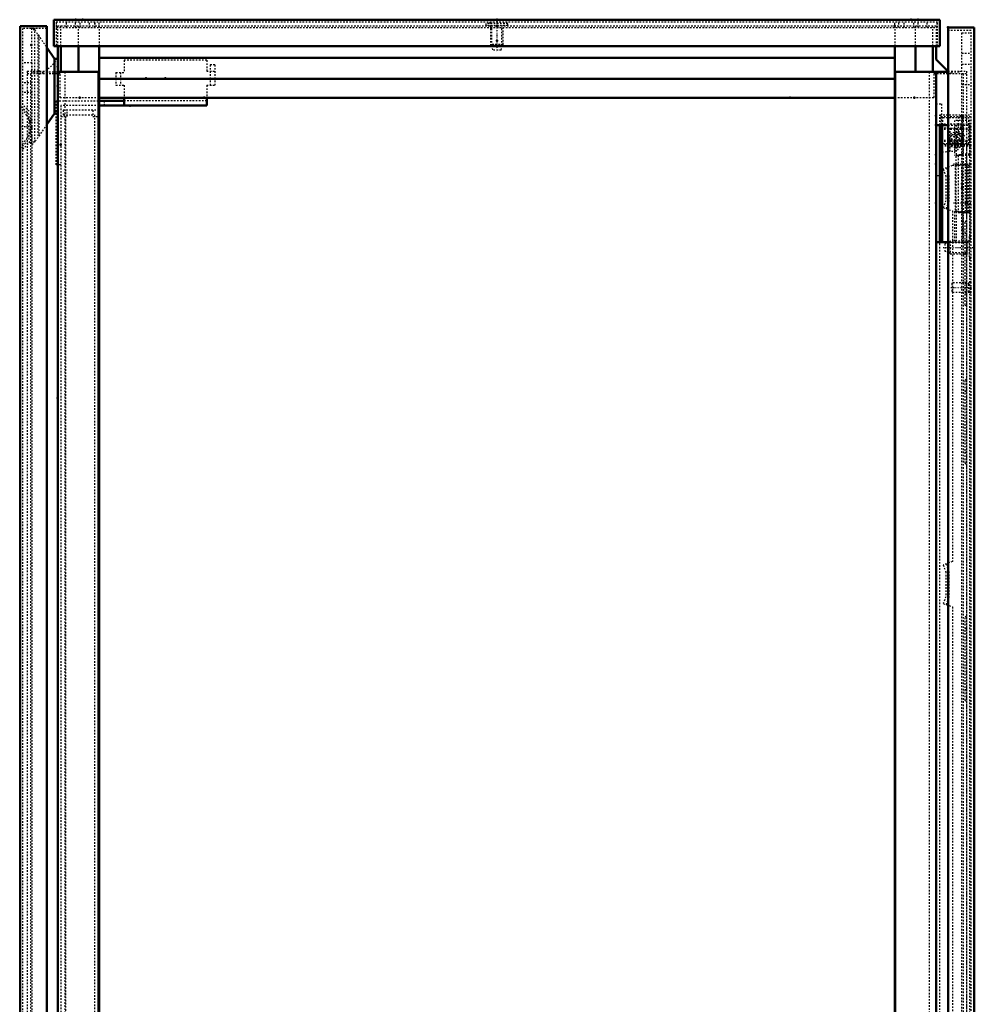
# Model space of a CAD drawing. Header units: millimetres. Extents: x -4 to 2880, y 0 to 4802.
# Tile 13 of 14: x 1561 to 2173, y 3227 to 3858. Entities that reach past the tile are written whole.
import ezdxf

# ---------------------------------------------------------------- set-up
doc = ezdxf.new("R2010")
doc.units = ezdxf.units.MM
doc.linetypes.add('Center', pattern=[1.5, 0.45, -0.5, 0.05, -0.5])
doc.linetypes.add('Dashed', pattern=[2, 1, -1])
for name, color, linetype, lineweight in [('2d ConnectionPoints', 7, 'Continuous', 50), ('AM_0', 7, 'Continuous', 50), ('AM_5', 3, 'Continuous', 25), ('AM_7', 7, 'Center', 25), ('AM_9', 6, 'Dashed', 25)]:
    doc.layers.add(name, color=color, linetype=linetype, lineweight=lineweight)

# ---------------------------------------------------------------- blocks, each defined once
blk = doc.blocks.new('87_MP2206_0__P1_0_in_MCS22066R5_0L__1300')
at = {"layer": 'AM_9'}
for p, q in [((1589.2, 3799.9), (1589.2, 3796.9)), ((1612.2, 3799.9), (1589.2, 3799.9)), ((1591.7, 3795.9), (1591.7, 3799.9)), ((1608.2, 3799.9), (1608.2, 3795.9)), ((1587.7, 3795.9), (1591.7, 3795.9)), ((1589.2, 3796.9), (1609.2, 3796.9)), ((1590.7, 3795.9), (1590.7, 1709.9)), ((1608.2, 3795.9), (1612.2, 3795.9)), ((1609.2, 3796.9), (1609.2, 1708.9)), ((1587.7, 3764.9), (1587.7, 1709.9))]:
    blk.add_line(p, q, dxfattribs=at)
blk = doc.blocks.new('88_MPA060MPB1T_0_in_MCS22066R5_0L__1300')
at = {"layer": 'AM_0'}
for p, q in [((1612.2, 3805.9), (1628.2, 3805.9)), ((1628.2, 3807.9), (1628.2, 3802.9)), ((1681.2, 3807.9), (1681.2, 3802.9)), ((1681.2, 3802.9), (1612.2, 3802.9))]:
    blk.add_line(p, q, dxfattribs=at)
at = {"layer": 'AM_9'}
for p, q in [((1628.2, 3831.9), (1628.2, 3824.1)), ((1681.2, 3831.9), (1628.2, 3831.9)), ((1681.2, 3831.9), (1681.2, 3824.9)), ((1623, 3824.1), (1628.2, 3824.1)), ((1623, 3824.1), (1623, 3815.9)), ((1626, 3824.1), (1626, 3815.9)), ((1681.2, 3824.9), (1686.4, 3824.9)), ((1686.4, 3828.9), (1683.4, 3828.9)), ((1683.4, 3828.9), (1683.4, 3815.9)), ((1686.4, 3828.9), (1686.4, 3815.9)), ((1623, 3815.9), (1628.2, 3815.9)), ((1628.2, 3815.9), (1628.2, 3807.9)), ((1681.2, 3815.9), (1686.4, 3815.9)), ((1681.2, 3815.9), (1681.2, 3807.9)), ((1584.7, 3764.9), (1584.7, 3805.9)), ((1584.7, 3805.9), (1612.2, 3805.9)), ((1615.45, 3805.9), (1615.45, 3802.9)), ((1681.2, 3805.9), (1628.2, 3805.9)), ((1612.2, 3802.9), (1587.7, 3802.9)), ((1587.7, 3802.9), (1587.7, 3764.9)), ((1587.7, 3764.9), (1584.7, 3764.9))]:
    blk.add_line(p, q, dxfattribs=at)
blk = doc.blocks.new('89_CCR066R5_0__Roof_plate_0_in_MCS22066R5_0L__1300')
at = {"layer": 'AM_0'}
for p, q in [((1583.2, 3857.9), (1583.2, 3840.9)), ((2151.2, 3857.9), (1583.2, 3857.9)), ((2151.2, 3857.9), (2151.2, 3840.9)), ((2151.2, 3840.9), (1583.2, 3840.9))]:
    blk.add_line(p, q, dxfattribs=at)
at = {"layer": 'AM_5', "linetype": 'Dashed'}
for p, q in [((1863.2, 3852.9), (1871.2, 3852.9)), ((1863.97, 3841.2), (1863.97, 3852.9)), ((1870.43, 3841.2), (1870.43, 3852.9))]:
    blk.add_line(p, q, dxfattribs=at)
at = {"layer": 'AM_7'}
blk.add_line((1867.2, 3857.3), (1867.2, 3837.5), dxfattribs=at)
at = {"layer": 'AM_9'}
for p, q in [((1584.7, 3856.4), (1584.7, 3840.9)), ((2149.7, 3856.4), (1584.7, 3856.4)), ((1584.95, 3852.9), (1584.95, 3856.4)), ((1591.45, 3852.9), (1591.45, 3856.4)), ((1597.18, 3852.9), (1597.18, 3856.4)), ((1600.02, 3852.9), (1600.02, 3856.4)), ((1606.13, 3852.9), (1606.13, 3856.4)), ((1609.55, 3852.9), (1609.55, 3856.4)), ((1609.62, 3852.9), (1609.62, 3856.4)), ((1612.19, 3852.9), (1612.19, 3856.4)), ((1860.2, 3855.4), (1860.2, 3854.2)), ((1874.2, 3855.4), (1860.2, 3855.4)), ((1862.7, 3856.4), (1862.7, 3855.4)), ((1871.7, 3855.4), (1871.7, 3856.4)), ((1874.2, 3854.2), (1874.2, 3855.4)), ((2122.21, 3852.9), (2122.21, 3856.4)), ((2124.78, 3852.9), (2124.78, 3856.4)), ((2124.85, 3852.9), (2124.85, 3856.4)), ((2128.27, 3852.9), (2128.27, 3856.4)), ((2134.38, 3852.9), (2134.38, 3856.4)), ((2137.22, 3852.9), (2137.22, 3856.4)), ((2142.95, 3852.9), (2142.95, 3856.4)), ((2149.45, 3852.9), (2149.45, 3856.4)), ((2149.7, 3840.9), (2149.7, 3856.4)), ((1584.95, 3852.9), (2149.45, 3852.9)), ((1874.2, 3854.2), (1860.2, 3854.2)), ((1863.2, 3854.2), (1863.2, 3841.97)), ((1871.2, 3841.97), (1871.2, 3854.2)), ((1863.2, 3841.97), (1863.7, 3841.47)), ((1871.2, 3841.97), (1863.2, 3841.97)), ((1863.7, 3841.47), (1864.45, 3838.4)), ((1870.7, 3841.47), (1863.7, 3841.47)), ((1869.95, 3838.4), (1864.45, 3838.4)), ((1869.95, 3838.4), (1870.7, 3841.47)), ((1870.7, 3841.47), (1871.2, 3841.97))]:
    blk.add_line(p, q, dxfattribs=at)
blk = doc.blocks.new('90_LSSD2200_0__Espagnolette_Bottom_0_in_MCS22066R5_0L__1300')
at = {"layer": 'AM_9'}
for p, q in [((2163.1, 3784.57), (2163.1, 3796.4)), ((2165.1, 3796.4), (2163.1, 3796.4)), ((2165.1, 3796.4), (2165.1, 3785.4)), ((2165.1, 3789.07), (2163.1, 3789.07)), ((2165.1, 3787.87), (2163.1, 3787.87)), ((2165.1, 3785.4), (2170.15, 3780.35)), ((2168.15, 3779.52), (2163.1, 3784.57)), ((2168.15, 3779.52), (2168.15, 2841.28)), ((2170.15, 3780.35), (2170.15, 2840.45)), ((2159.15, 3764.4), (2153.3, 3762.27)), ((2153.3, 3762.27), (2154.89, 3757.9)), ((2156.95, 3758.09), (2155.18, 3762.95)), ((2170.15, 3764.4), (2159.15, 3764.4)), ((2154.89, 3757.9), (2154.89, 3741.9)), ((2156.95, 3758.09), (2156.95, 3741.38)), ((2154.89, 3741.9), (2153.3, 3737.53)), ((2155.29, 3736.81), (2156.95, 3741.38)), ((2153.3, 3737.53), (2159.15, 3735.4)), ((2159.15, 3735.4), (2159.15, 3510.7)), ((2168.15, 3729.11), (2167.15, 3728.11)), ((2167.15, 3728.11), (2167.15, 3675.28)), ((2167.15, 3721.19), (2168.15, 3721.19)), ((2167.15, 3682.19), (2168.15, 3682.19)), ((2167.15, 3675.28), (2168.15, 3674.28)), ((2168.15, 3627.73), (2167.15, 3626.73)), ((2167.15, 3626.73), (2167.15, 3573.91)), ((2167.15, 3619.82), (2168.15, 3619.82)), ((2167.15, 3580.82), (2168.15, 3580.82)), ((2167.15, 3573.91), (2168.15, 3572.91)), ((2159.15, 3510.7), (2153.3, 3508.57)), ((2153.3, 3508.57), (2154.89, 3504.2)), ((2156.95, 3504.39), (2155.18, 3509.25)), ((2154.89, 3504.2), (2154.89, 3488.2)), ((2156.95, 3504.39), (2156.95, 3487.68)), ((2154.89, 3488.2), (2153.3, 3483.83)), ((2153.3, 3483.83), (2159.15, 3481.7)), ((2155.29, 3483.11), (2156.95, 3487.68)), ((2159.15, 3481.7), (2159.15, 3139.1)), ((2168.15, 3475.73), (2167.15, 3474.73)), ((2167.15, 3474.73), (2167.15, 3421.91)), ((2167.15, 3467.82), (2168.15, 3467.82)), ((2167.15, 3428.82), (2168.15, 3428.82)), ((2167.15, 3421.91), (2168.15, 3420.91))]:
    blk.add_line(p, q, dxfattribs=at)
blk = doc.blocks.new('93_DN2206R5_0__Plain_door_0_in_MCS22066R5_0L__1300')
at = {"layer": 'AM_0'}
for p, q in [((2156.4, 1670.9), (2156.4, 3852.9)), ((2173.2, 3852.9), (2156.4, 3852.9)), ((2173.2, 1670.9), (2173.2, 3852.9))]:
    blk.add_line(p, q, dxfattribs=at)
at = {"layer": 'AM_5', "linetype": 'Dashed'}
for p, q in [((2157, 3715.13), (2168.2, 3715.13)), ((2168.7, 3715.9), (2168.7, 3715.4)), ((2157, 3708.67), (2168.2, 3708.67)), ((2167.15, 3688.79), (2169.7, 3688.79)), ((2169.7, 3683.4), (2169.7, 3689.4)), ((2167.15, 3684.01), (2169.7, 3684.01))]:
    blk.add_line(p, q, dxfattribs=at)
at = {"layer": 'AM_5'}
for p, q in [((2168.2, 3715.13), (2168.7, 3715.13)), ((2168.7, 3707.9), (2168.7, 3715.4)), ((2168.7, 3715.4), (2168.7, 3715.13)), ((2168.2, 3708.67), (2168.7, 3708.67)), ((2168.7, 3707.9), (2168.7, 3708.67))]:
    blk.add_line(p, q, dxfattribs=at)
at = {"layer": 'AM_7'}
for p, q in [((2153.31, 3711.9), (2173, 3711.9)), ((2158.07, 3686.4), (2171.93, 3686.4))]:
    blk.add_line(p, q, dxfattribs=at)
at = {"layer": 'AM_9'}
for p, q in [((2171.2, 3850.9), (2156.4, 3850.9)), ((2165.2, 3849.4), (2171.2, 3849.4)), ((2165.2, 1674.4), (2165.2, 3849.4)), ((2171.2, 1672.9), (2171.2, 3850.9)), ((2165.2, 3836.4), (2171.2, 3836.4)), ((2165.2, 3829.4), (2171.2, 3829.4)), ((2165.2, 3816.4), (2171.2, 3816.4)), ((2151.2, 3796.9), (2171.2, 3796.9)), ((2151.2, 3790.4), (2151.2, 3796.9)), ((2151.8, 3778.15), (2151.8, 3796.9)), ((2151.8, 3795.9), (2171.2, 3795.9)), ((2153.1, 3778.5), (2153.1, 3795.3)), ((2153.1, 3795.3), (2169.75, 3795.3)), ((2169.75, 3778.5), (2169.75, 3795.3)), ((2151.8, 3791.2), (2171.2, 3791.2)), ((2151.8, 3788.4), (2171.2, 3788.4)), ((2151.8, 3787.82), (2171.2, 3787.82)), ((2151.8, 3780.73), (2171.2, 3780.73)), ((2151.8, 3780.15), (2171.2, 3780.15)), ((2171.2, 3777.65), (2151.2, 3777.65)), ((2171.2, 3776.9), (2151.2, 3776.9)), ((2151.8, 3778.15), (2171.2, 3778.15)), ((2153.1, 3778.5), (2169.75, 3778.5)), ((2153.1, 3777.65), (2153.1, 3778.15)), ((2169.75, 3777.65), (2169.75, 3778.15)), ((2171.2, 3764.9), (2160.85, 3764.9)), ((2160.85, 3764.9), (2160.85, 3734.9)), ((2162.85, 3764.9), (2162.85, 3734.9)), ((2165.4, 3734.9), (2165.4, 3764.9)), ((2167.52, 3734.9), (2167.52, 3764.9)), ((2167.95, 3734.9), (2167.95, 3764.9)), ((2169.18, 3734.9), (2169.18, 3764.9)), ((2169.2, 3734.9), (2169.2, 3764.9)), ((2169.95, 3734.9), (2169.95, 3764.9)), ((2171.2, 3734.9), (2170.4, 3734.9)), ((2170, 3718.9), (2170, 3704.9)), ((2171.2, 3718.9), (2170, 3718.9)), ((2151.2, 3065.4), (2151.2, 3715.4)), ((2156.82, 3714.95), (2154.2, 3714.25)), ((2154.2, 3714.25), (2154.2, 3709.55)), ((2157.77, 3715.9), (2156.82, 3714.95)), ((2156.82, 3714.95), (2156.82, 3708.85)), ((2157.77, 3715.9), (2157.77, 3707.9)), ((2170, 3715.9), (2157.77, 3715.9)), ((2154.2, 3709.55), (2156.82, 3708.85)), ((2156.82, 3708.85), (2157.77, 3707.9)), ((2157.77, 3707.9), (2170, 3707.9)), ((2170, 3704.9), (2171.2, 3704.9)), ((2159.31, 3689.4), (2158.7, 3688.79)), ((2158.7, 3688.79), (2158.7, 3684.01)), ((2159.31, 3689.4), (2159.31, 3683.4)), ((2170.5, 3689.4), (2159.31, 3689.4)), ((2170.5, 3689.9), (2170.5, 3682.9)), ((2171.2, 3689.9), (2170.5, 3689.9)), ((2158.7, 3684.01), (2159.31, 3683.4)), ((2159.31, 3683.4), (2170.5, 3683.4)), ((2170.5, 3682.9), (2171.2, 3682.9))]:
    blk.add_line(p, q, dxfattribs=at)
blk = doc.blocks.new('97_DNMK02_0__Hinge_Left_4_0_in_MCS22066R5_0L__1300')
at = {"layer": 'AM_0'}
for p, q in [((2148.7, 3790.4), (2156.4, 3790.4)), ((2151.2, 3790.4), (2151.2, 3715.4)), ((2152.7, 3790.4), (2152.7, 3715.4)), ((2148.7, 3715.4), (2156.4, 3715.4))]:
    blk.add_line(p, q, dxfattribs=at)
at = {"layer": 'AM_7'}
for p, q in [((2165.4, 3797), (2165.4, 3717.8)), ((2170.9, 3765.4), (2159.9, 3765.4)), ((2170.9, 3740.4), (2159.9, 3740.4))]:
    blk.add_line(p, q, dxfattribs=at)
at = {"layer": 'AM_9'}
for p, q in [((2170.4, 3793.4), (2160.4, 3793.4)), ((2160.4, 3793.4), (2160.4, 3770.9)), ((2170.4, 3770.9), (2170.4, 3793.4)), ((2156.4, 3790.4), (2170.4, 3790.4)), ((2161.57, 3790.4), (2161.57, 3770.9)), ((2165.9, 3790.4), (2165.9, 3771.4)), ((2170.01, 3790.4), (2170.01, 3771.4)), ((2170.4, 3790.4), (2170.4, 3770.9)), ((2170.4, 3770.9), (2160.4, 3770.9)), ((2166.04, 3771.4), (2161.4, 3770.41)), ((2161.4, 3770.41), (2161.4, 3735.39)), ((2162.87, 3771.4), (2162.87, 3770.9)), ((2170.32, 3771.4), (2162.87, 3771.4)), ((2162.9, 3770.9), (2162.9, 3734.9)), ((2170.26, 3771.7), (2165.66, 3771.7)), ((2165.66, 3771.7), (2165.9, 3771.69)), ((2167.9, 3734.9), (2167.9, 3770.9)), ((2170.32, 3770.9), (2170.32, 3771.4)), ((2160.4, 3734.9), (2160.4, 3715.4)), ((2160.4, 3734.9), (2170.4, 3734.9)), ((2161.4, 3735.39), (2166.04, 3734.4)), ((2161.57, 3734.9), (2161.57, 3715.4)), ((2162.87, 3734.9), (2162.87, 3734.4)), ((2170.32, 3734.4), (2170.32, 3734.9)), ((2170.4, 3734.9), (2170.4, 3715.4)), ((2162.87, 3734.4), (2170.32, 3734.4)), ((2165.9, 3734.11), (2165.66, 3734.1)), ((2165.66, 3734.1), (2170.26, 3734.1)), ((2165.9, 3734.4), (2165.9, 3715.4)), ((2170.01, 3734.4), (2170.01, 3715.4)), ((2156.4, 3715.4), (2170.4, 3715.4))]:
    blk.add_line(p, q, dxfattribs=at)
for points in [[(2164.05, 3771.4), (2164.49, 3771.54), (2164.95, 3771.64), (2165.4, 3771.69), (2165.66, 3771.7)], [(2170.23, 3771.4), (2170.24, 3771.54), (2170.24, 3771.64), (2170.25, 3771.69), (2170.26, 3771.7)], [(2170.26, 3771.7), (2170.27, 3771.68), (2170.28, 3771.6), (2170.29, 3771.49), (2170.29, 3771.4)], [(2165.66, 3734.1), (2165.2, 3734.12), (2164.74, 3734.2), (2164.29, 3734.31), (2164.05, 3734.4)], [(2170.26, 3734.1), (2170.25, 3734.12), (2170.24, 3734.2), (2170.23, 3734.31), (2170.23, 3734.4)], [(2170.29, 3734.4), (2170.28, 3734.26), (2170.27, 3734.16), (2170.26, 3734.11), (2170.26, 3734.1)]]:
    blk.add_lwpolyline(points, dxfattribs=at)
blk = doc.blocks.new('101_DNMK01_0__Rod_catches_4_0_in_MCS22066R5_0L__1300')
at = {"layer": 'AM_7'}
for p, q in [((2161.2, 3775.65), (2161.2, 3786.15)), ((2155.95, 3780.9), (2166.45, 3780.9))]:
    blk.add_line(p, q, dxfattribs=at)
at = {"layer": 'AM_9'}
for p, q in [((2148.7, 3803.9), (2152.2, 3803.9)), ((2152.2, 3803.9), (2152.2, 3757.9)), ((2152.2, 3788.9), (2161.51, 3788.09)), ((2156.95, 3788.48), (2156.95, 3773.32)), ((2157.45, 3788.44), (2157.45, 3773.36)), ((2161.51, 3788.09), (2165.7, 3783.9)), ((2159.97, 3783.08), (2159.97, 3782.48)), ((2159.97, 3779.32), (2159.97, 3778.72)), ((2165.7, 3783.9), (2165.7, 3777.9)), ((2161.51, 3773.71), (2152.2, 3772.9)), ((2165.7, 3777.9), (2161.51, 3773.71)), ((2152.2, 3757.9), (2148.7, 3757.9))]:
    blk.add_line(p, q, dxfattribs=at)
for radius in [5, 4, 3.7, 2.5]:
    blk.add_circle((2161.2, 3780.9), radius, dxfattribs=at)
blk.add_arc((2161.2, 3780.9), 2, 232.08454, 127.91546, dxfattribs=at)
blk = doc.blocks.new('103_CRP2206R5_0__Rear_Panel_0_in_MCS22066R5_0L__1300')
at = {"layer": 'AM_0'}
for p, q in [((1561.7, 3853.85), (1561.7, 1671.85)), ((1561.7, 3853.85), (1578.7, 3853.85)), ((1578.7, 3853.85), (1578.7, 1671.85))]:
    blk.add_line(p, q, dxfattribs=at)
at = {"layer": 'AM_7'}
blk.add_line((1569.26, 3789.15), (1561.34, 3789.15), dxfattribs=at)
at = {"layer": 'AM_9'}
for p, q in [((1578.7, 3852.35), (1563.2, 3852.35)), ((1563.2, 3852.35), (1563.2, 1673.35)), ((1569.2, 3830.35), (1563.2, 3830.35)), ((1569.2, 3830.35), (1569.2, 1675.35)), ((1569.2, 3817.35), (1563.2, 3817.35)), ((1569.2, 3811.35), (1563.2, 3811.35)), ((1567.4, 3797.18), (1561.7, 3802.88)), ((1568.9, 3797.8), (1563.2, 3803.5)), ((1567.4, 3781.12), (1567.4, 3797.18)), ((1568.9, 3793.15), (1567.4, 3793.15)), ((1568.9, 3783.56), (1568.9, 3794.74)), ((1561.7, 3775.42), (1567.4, 3781.12)), ((1563.2, 3774.8), (1568.9, 3780.5)), ((1567.4, 3785.15), (1568.9, 3785.15))]:
    blk.add_line(p, q, dxfattribs=at)
blk.add_lwpolyline([(1563.2, 3777.97), (1565.65, 3781.34), (1567.64, 3784.99), (1568.52, 3788.37), (1568.15, 3791.87), (1567.2, 3794.27), (1565.92, 3796.52), (1563.2, 3800.33)], dxfattribs=at)
blk = doc.blocks.new('105_CRPK060RPMK2T_0_in_MCS22066R5_0L__1300')
at = {"layer": 'AM_0'}
for p, q in [((1578.7, 3840.13), (1583.7, 3832.9)), ((1585.7, 3832.9), (1583.7, 3832.9)), ((1583.7, 3832.9), (1583.7, 3797.9)), ((1585.7, 3832.9), (1585.7, 3824.4)), ((1583.7, 3797.9), (1578.7, 3790.67)), ((1585.7, 3797.9), (1583.7, 3797.9))]:
    blk.add_line(p, q, dxfattribs=at)
at = {"layer": 'AM_9'}
for p, q in [((1568.9, 3852.4), (1570.9, 3852.4)), ((1568.9, 3852.4), (1568.9, 3794.74)), ((1570.9, 3851.4), (1568.9, 3851.4)), ((1570.9, 3852.4), (1570.9, 3778.4)), ((1570.9, 3851.4), (1578.7, 3840.13)), ((1572.96, 3848.42), (1572.96, 3782.38)), ((1573.54, 3847.59), (1573.54, 3783.21)), ((1578.7, 3790.67), (1570.9, 3779.4)), ((1568.9, 3783.56), (1568.9, 3778.4)), ((1570.9, 3779.4), (1568.9, 3779.4)), ((1568.9, 3778.4), (1570.9, 3778.4))]:
    blk.add_line(p, q, dxfattribs=at)
blk = doc.blocks.new('108_MCS22066R5_Frame_0_in_MCS22066R5_0L__1300')
at = {"layer": 'AM_0'}
for p, q in [((1585.7, 3832.9), (1585.7, 3840.9)), ((1587.8, 3824.4), (1587.8, 3840.9)), ((1598.93, 3824.4), (1598.93, 3840.9)), ((1612.2, 3840.9), (1612.2, 1651.9)), ((2122.2, 3840.9), (2122.2, 1651.9)), ((2135.47, 3824.4), (2135.47, 3840.9)), ((2146.6, 3824.4), (2146.6, 3840.9)), ((2148.7, 3840.9), (2148.7, 3832.42)), ((2122.2, 3833.4), (1612.2, 3833.4)), ((2148.7, 3832.42), (2156.22, 3824.9)), ((1585.7, 3824.4), (1612.2, 3824.4)), ((1585.7, 3824.4), (1585.7, 1681.4)), ((1611.9, 3824.4), (1611.9, 1681.4)), ((2122.2, 3824.4), (2156.4, 3824.4)), ((2122.5, 3824.4), (2122.5, 1681.4)), ((2148.7, 3824.4), (2148.7, 1681.4)), ((2156.22, 3824.9), (2156.4, 3824.9)), ((2122.2, 3819.9), (1612.2, 3819.9)), ((2122.2, 3807.9), (1612.2, 3807.9))]:
    blk.add_line(p, q, dxfattribs=at)
at = {"layer": 'AM_9'}
for p, q in [((1585.7, 3840.9), (1585.7, 3853.9)), ((1585.7, 3853.9), (2148.7, 3853.9)), ((1587.8, 3840.9), (1587.8, 3853.9)), ((1598.93, 3840.9), (1598.93, 3853.9)), ((1612.2, 3853.9), (1612.2, 3840.9)), ((2122.2, 3853.9), (2122.2, 3840.9)), ((2135.47, 3840.9), (2135.47, 3853.9)), ((2146.6, 3840.9), (2146.6, 3853.9)), ((2148.7, 3853.9), (2148.7, 3840.9)), ((1578.18, 3824.9), (1585.7, 3832.42)), ((1566.2, 3824.9), (1578.18, 3824.9)), ((1566.2, 3824.9), (1566.2, 1680.9)), ((1570.08, 3824.9), (1570.08, 3824.4)), ((1570.08, 3824.4), (1585.7, 3824.4)), ((1575.97, 3824.4), (1575.97, 3823.15)), ((1590.2, 3824.4), (1590.2, 1681.4)), ((2144.2, 3824.4), (2144.2, 1681.4)), ((2156.4, 3824.9), (2168.2, 3824.9)), ((2156.4, 3824.4), (2164.32, 3824.4)), ((2158.43, 3823.15), (2158.43, 3824.4)), ((2164.32, 3824.4), (2164.32, 3824.9)), ((2168.2, 3824.9), (2168.2, 1680.9)), ((1587.2, 3823.15), (1566.2, 3823.15)), ((1568.25, 3823.15), (1568.25, 3790.86)), ((1587.2, 3807.9), (1587.2, 3823.15)), ((2168.2, 3823.15), (2147.2, 3823.15)), ((2147.2, 3823.15), (2147.2, 3807.9)), ((2166.15, 3823.15), (2166.15, 1682.65)), ((1612.2, 3807.9), (1587.2, 3807.9)), ((2147.2, 3807.9), (2122.2, 3807.9)), ((1568.25, 3787.36), (1568.25, 3055.86))]:
    blk.add_line(p, q, dxfattribs=at)

msp = doc.modelspace()

# ---------------------------------------------------------------- linework, layer by layer
at = {"layer": '2d ConnectionPoints'}
for p in [(1597.2, 3857.9), (1601.7, 3857.9), (1601.7, 3857.9), (1867.2, 3857.9), (1867.2, 3857.9), (1867.2, 3857.9), (1867.2, 3857.9), (2132.7, 3857.9), (2132.7, 3857.9), (2137.2, 3857.9), (1867.2, 3853.9), (2122.2, 3853.9), (2156.4, 3852.9), (1867.2, 3844.4), (1568.9, 3841.65), (1867.2, 3840.9), (1585.7, 3827.9), (1642.2, 3820.4), (1642.2, 3820.4), (1654.7, 3820.4), (1654.7, 3820.4), (1585.7, 3815.4), (1585.7, 3815.4), (1585.7, 3815.4), (1599.7, 3807.9), (1679.4, 3807.9), (1679.7, 3807.9), (1679.7, 3807.9), (2055, 3807.9), (2134.7, 3807.9), (2134.7, 3807.9), (2134.7, 3807.9), (1585.7, 3802.9), (1631.95, 3802.9), (1631.95, 3802.9), (2148.7, 3796.4), (1568.9, 3789.15), (2148.7, 3790.4), (1587.7, 3777.9), (1587.7, 3777.9), (2148.7, 3771.4), (2148.7, 3765.4), (2148.7, 3765.4), (2148.7, 3765.4), (2148.7, 3765.4), (2148.7, 3765.4), (2165.4, 3752.9), (2165.4, 3749.9), (2148.7, 3740.4), (1585.7, 3615.4), (1585.7, 3615.4)]:
    msp.add_point(p, dxfattribs=at)

# ---------------------------------------------------------------- block references
for name in ['89_CCR066R5_0__Roof_plate_0_in_MCS22066R5_0L__1300', '103_CRP2206R5_0__Rear_Panel_0_in_MCS22066R5_0L__1300', '108_MCS22066R5_Frame_0_in_MCS22066R5_0L__1300', '105_CRPK060RPMK2T_0_in_MCS22066R5_0L__1300', '93_DN2206R5_0__Plain_door_0_in_MCS22066R5_0L__1300', '88_MPA060MPB1T_0_in_MCS22066R5_0L__1300', '87_MP2206_0__P1_0_in_MCS22066R5_0L__1300', '101_DNMK01_0__Rod_catches_4_0_in_MCS22066R5_0L__1300', '97_DNMK02_0__Hinge_Left_4_0_in_MCS22066R5_0L__1300', '90_LSSD2200_0__Espagnolette_Bottom_0_in_MCS22066R5_0L__1300']:
    msp.add_blockref(name, (0, 0))

doc.saveas('drawing.dxf')
